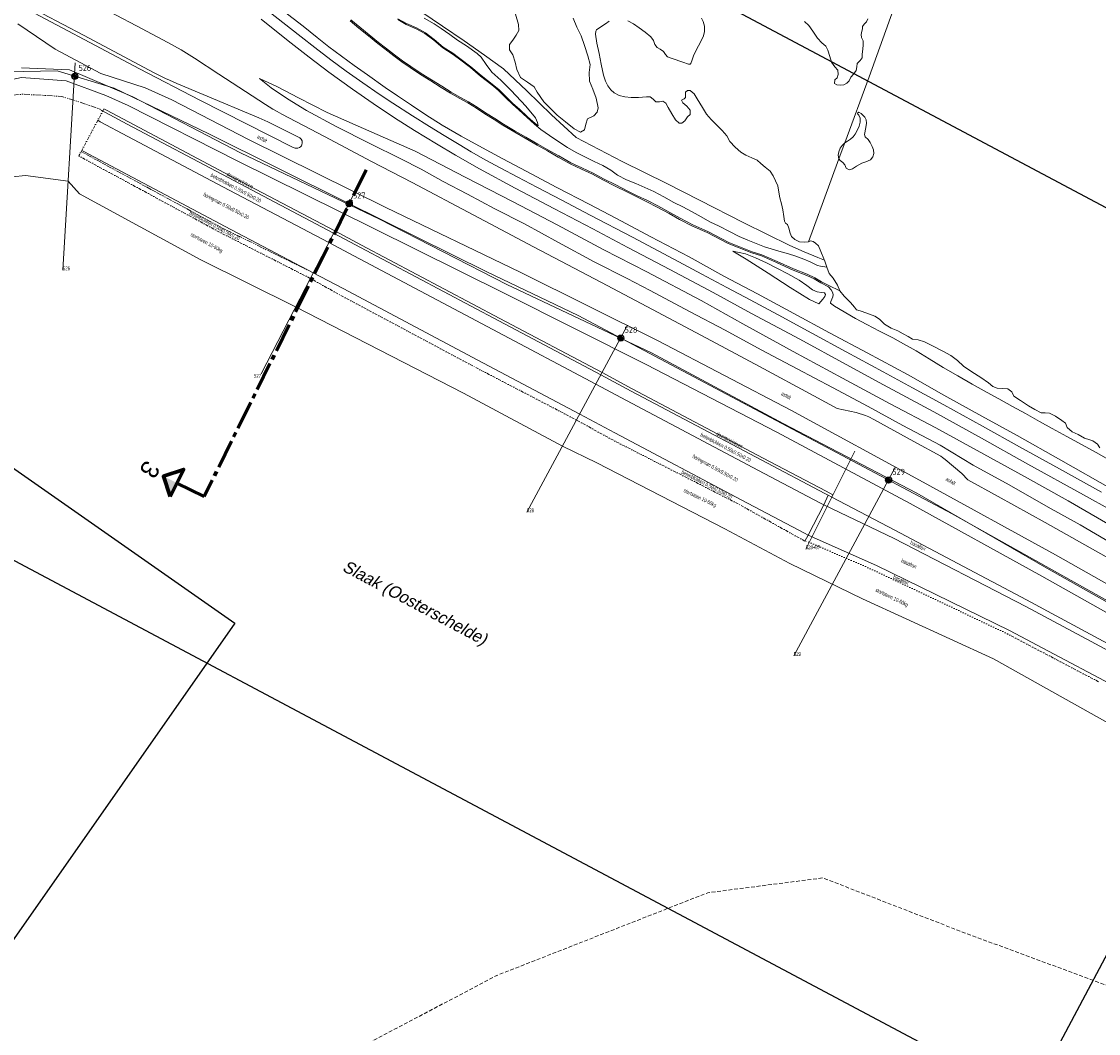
# Model space of a CAD drawing. Header units: metres. Extents: x 69428 to 72581, y 405279 to 408746.
# Tile 35 of 39: x 71265 to 71620, y 407155 to 407489. Entities that reach past the tile are written whole.
import ezdxf
from ezdxf.enums import TextEntityAlignment as Align

# ---------------------------------------------------------------- set-up
doc = ezdxf.new("R2010")
doc.units = ezdxf.units.M
for name, pattern in [('CENTER2', [28.575, 19.05, -3.175, 3.175, -3.175]), ('DASHDOT', [1, 0.5, -0.25, 0, -0.25]), ('DOT', [0.25, 0, -0.25]), ('HIDDEN', [0.375, 0.25, -0.125]), ('PHANTOM2', [1.25, 0.625, -0.125, 0.125, -0.125, 0.125, -0.125])]:
    doc.linetypes.add(name, pattern=pattern)
doc.layers.add('Bladindeling', color=1, linetype='CONTINUOUS', plot=False)
for name, color, linetype, lineweight in [('BS-BINNENKRUINLIJN-KPN', 253, 'CONTINUOUS', 0), ('BS-BINNENTEENLIJN-KPN', 253, 'CONTINUOUS', 0), ('BS-Dijkpaal', 2, 'CONTINUOUS', 25), ('BS-Dijkpaal @ 0.5', 2, 'CONTINUOUS', 25), ('BS-Dijkpaal @ 1', 2, 'CONTINUOUS', 25), ('BS-Dijkpaalnr', 6, 'CONTINUOUS', 25), ('BS-DWARSPROFIELLOKATIE_GEMETEN', 1, 'CONTINUOUS', 18), ('BS-KANT-KREUKELBERM', 35, 'PHANTOM2', 0), ('BS-KANT-VERHARDING', 253, 'CONTINUOUS', 0), ('BS-KRUINLIJN', 253, 'CONTINUOUS', 0), ('BS-OVERIG-KPN', 253, 'CONTINUOUS', 0), ('BS-Overige namen', 7, 'CONTINUOUS', 25), ('BS-OVERIGE-TEKSTEN', 253, 'CONTINUOUS', 0), ('BS-PERKOENRIJ', 203, 'DOT', 5), ('BS-PERKOENRIJ-MET-BETONBAND', 213, 'DASHDOT', 0), ('BS-RASTER', 253, 'RASTER', 0), ('BS-SCHEIDINGSLIJN-TALUDBEKL', 253, 'CONTINUOUS', 0), ('BS-STORTSTEENLIJN', 253, 'CONTINUOUS', 0), ('BS-TUSSENBERM', 253, 'CONTINUOUS', 0), ('BS-WATERLIJN-KPN', 253, 'CONTINUOUS', 0), ('BS-ZANDLIJN', 2, 'HIDDEN', 20), ('Plts-Dwarsprofiel', 5, 'CENTER2', 70), ('THEORETISCHE_NULLIJN', 1, 'CONTINUOUS', 0), ('TL-5.0mm Tekst', 4, 'CONTINUOUS', 50)]:
    doc.layers.add(name, color=color, linetype=linetype, lineweight=lineweight)
doc.styles.add('ISO', font='ISO')
doc.styles.add('StagCAD', font='StagCAD.ttf')
doc.linetypes.add('RASTER', pattern='A,3,-2,[200,RASTER,S=0.75,R=0,X=0,Y=0],-2,3', length=10)

# ---------------------------------------------------------------- blocks, each defined once
blk = doc.blocks.new('132')
at = {"layer": 'BS-Dijkpaal'}
h = blk.add_hatch(color=256, dxfattribs=at)
h.paths.add_polyline_path([(0, 0), (0, 1, 0.414214), (-1, 0)])
h.paths.add_polyline_path([(1, 0), (0, 0), (0, -1, 0.414214)])
for p, q in [((-1, 0), (1, 0)), ((0, -1), (0, 1))]:
    blk.add_line(p, q, dxfattribs=at)
blk.add_circle((0, 0), 1, dxfattribs=at)
blk = doc.blocks.new('*U81')
at = {"layer": 'BS-Dijkpaal @ 0.5', "xscale": 0.5, "yscale": 0.5, "zscale": 0.5}
blk.add_blockref('132', (71282.709, 407470.59), dxfattribs=at)
at = {"layer": 'BS-Dijkpaal @ 1'}
blk.add_blockref('132', (71282.709, 407470.59), dxfattribs=at)
blk = doc.blocks.new('*U82')
at = {"layer": 'BS-Dijkpaal @ 0.5', "xscale": 0.5, "yscale": 0.5, "zscale": 0.5}
blk.add_blockref('132', (71373.259, 407428.525), dxfattribs=at)
at = {"layer": 'BS-Dijkpaal @ 1'}
blk.add_blockref('132', (71373.259, 407428.525), dxfattribs=at)
blk = doc.blocks.new('*U83')
at = {"layer": 'BS-Dijkpaal @ 0.5', "xscale": 0.5, "yscale": 0.5, "zscale": 0.5}
blk.add_blockref('132', (71462.881, 407384.178), dxfattribs=at)
at = {"layer": 'BS-Dijkpaal @ 1'}
blk.add_blockref('132', (71462.881, 407384.178), dxfattribs=at)
blk = doc.blocks.new('*U84')
at = {"layer": 'BS-Dijkpaal @ 0.5', "xscale": 0.5, "yscale": 0.5, "zscale": 0.5}
blk.add_blockref('132', (71551.227, 407337.328), dxfattribs=at)
at = {"layer": 'BS-Dijkpaal @ 1'}
blk.add_blockref('132', (71551.227, 407337.328), dxfattribs=at)
blk = doc.blocks.new('riviernaam')
at = {"layer": 'TL-5.0mm Tekst', "style": 'StagCAD', "oblique": 10}
blk.add_attdef('NAAM', (0, 0), '', height=4, dxfattribs=at)

msp = doc.modelspace()

# ---------------------------------------------------------------- linework, layer by layer
at = {"layer": 'Bladindeling'}
for points in [[(71199.090731, 407652.608205), (71725.327496, 407372.803154), (71597.631231, 407132.641409), (71071.394466, 407412.44646)], [(70952.967794, 407557.945486), (71335.511798, 407290.08529), (71072.881476, 406915.010318), (70690.337471, 407182.870514)]]:
    msp.add_lwpolyline(points, close=True, dxfattribs=at)
at = {"layer": 'BS-BINNENKRUINLIJN-KPN'}
for points in [[(71348.117, 407494.73), (71358.087, 407487.073), (71362.629, 407483.341), (71366.497, 407480.323), (71370.751, 407477.157), (71374.927, 407474.144), (71379.258, 407471.087), (71385.112, 407466.898), (71389.15, 407464.063), (71393.84, 407461.005), (71398.561, 407457.834), (71403.964, 407454.459), (71410.147, 407450.821), (71417.239, 407446.945), (71423.974, 407443.337), (71431.644, 407439.225), (71441.726, 407433.822), (71452.387, 407428.324), (71461.461, 407423.664), (71472.777, 407417.602), (71485.453, 407411.023), (71496.884, 407404.671), (71507.967, 407398.738), (71519.949, 407392.33), (71531.773, 407385.949), (71544.156, 407379.284), (71557.673, 407372.075), (71569.439, 407365.391), (71581.954, 407358.419), (71593.716, 407352.092), (71608.059, 407343.95), (71625.075, 407334.196)], [(71397.976, 407489.715), (71401.237, 407487.85), (71403.559, 407486.339), (71406.403, 407484.349), (71408.967, 407482.485), (71411.927, 407480.559), (71415.487, 407478.043), (71416.804, 407476.863), (71418.452, 407474.443), (71420.357, 407471.962), (71423.261, 407469.241), (71426.644, 407465.822), (71431.554, 407460.7), (71434.765, 407456.881), (71435.394, 407455.344), (71435.578, 407454.163)], [(71343.673, 407469.825), (71347.456, 407466.715), (71352.944, 407463.097), (71359.186, 407459.322), (71368.92, 407453.963), (71380.059, 407448.359), (71390.305, 407443.311), (71396.952, 407439.922), (71404.206, 407435.816), (71412.265, 407431.682), (71421.343, 407426.857), (71431.114, 407421.887), (71442.345, 407415.778), (71454.118, 407409.296), (71464.959, 407403.843), (71472.528, 407399.918), (71485.564, 407392.974), (71497.281, 407386.8), (71509.143, 407380.351), (71521.05, 407374.073), (71532.733, 407367.893), (71544.517, 407361.591), (71555.895, 407355.388), (71568.22, 407348.849), (71579.106, 407342.307), (71590.976, 407335.741), (71603.91, 407328.367), (71614.479, 407322.544), (71627.766, 407314.775)], [(71528.185, 407395.46), (71529.509, 407397.039), (71530.16, 407397.889), (71530.459, 407398.584), (71530.096, 407399.144), (71529.092, 407399.257), (71527.698, 407399.468), (71526.089, 407400.12), (71524.263, 407401.502), (71521.686, 407403.254), (71517.988, 407405.367), (71514.579, 407407.109), (71510.913, 407408.968), (71507.283, 407410.669), (71504.002, 407411.991), (71499.862, 407412.92)]]:
    msp.add_lwpolyline(points, dxfattribs=at)
at = {"layer": 'BS-BINNENTEENLIJN-KPN'}
for points in [[(71389.352, 407489.528), (71392.158, 407487.941), (71395.444, 407486.523), (71398.385, 407484.914), (71401.341, 407482.728), (71404.269, 407480.193), (71407.4, 407478.175), (71409.798, 407476.47), (71413.409, 407473.648), (71416.758, 407470.855), (71420.477, 407467.968), (71422.612, 407466.152), (71425.184, 407463.679), (71427.298, 407461.563), (71429.434, 407459.704), (71432.129, 407457.197), (71434.585, 407454.956), (71435.578, 407454.163)], [(71373.527, 407488.836), (71376.481, 407486.452), (71379.601, 407483.907), (71382.682, 407481.348), (71384.973, 407479.577), (71387.978, 407477.285), (71390.611, 407475.326), (71393.358, 407473.41), (71396.771, 407471.129), (71400.201, 407469.043), (71403.552, 407466.917), (71406.721, 407465.011), (71409.544, 407463.339), (71412.446, 407461.778), (71415.207, 407460.037), (71418.005, 407458.196), (71421.096, 407456.263), (71423.999, 407454.419), (71427.86, 407452.145), (71431.344, 407450.097), (71435.262, 407447.843), (71438.632, 407445.972), (71442.199, 407443.935), (71446.174, 407441.689), (71449.866, 407439.967), (71453.579, 407438.276), (71456.975, 407436.415), (71461.053, 407434.367), (71464.817, 407432.389), (71468.111, 407430.76), (71471.481, 407429.197), (71474.911, 407427.433), (71478.861, 407425.316), (71482.209, 407423.359), (71486.512, 407421.166), (71491.404, 407419.013), (71498.345, 407415.397), (71506.127, 407412.293), (71509.255, 407411.304), (71514.271, 407409.077), (71519.713, 407406.629), (71524.205, 407404.889), (71526.667, 407403.758), (71528.877, 407402.432), (71531.385, 407401.153), (71532.31, 407400.099), (71532.769, 407399.289), (71532.94, 407398.571), (71532.829, 407397.814), (71532.558, 407397.014), (71532.187, 407396.289), (71532.116, 407395.717), (71533.36, 407394.67), (71540.263, 407390.655), (71544.102, 407388.649), (71548.279, 407386.475), (71552.649, 407384.281), (71556.193, 407382.322), (71560.369, 407379.962), (71564.632, 407377.388), (71569.275, 407374.535), (71574.039, 407371.718), (71578.852, 407368.983), (71583.771, 407366.214), (71587.654, 407364.147), (71592.169, 407361.658), (71596.41, 407359.317), (71601.038, 407356.723), (71605.223, 407354.31), (71610.085, 407351.703), (71619.895, 407346.31), (71627.982, 407341.665)], [(71623.632, 407322.935), (71610.541, 407330.445), (71596.032, 407338.518), (71582.614, 407345.874), (71566.796, 407354.579), (71551.803, 407362.527), (71536.076, 407370.975), (71519.744, 407379.769), (71503.126, 407388.912), (71489.383, 407396.579), (71471.497, 407406.047), (71457.259, 407413.316), (71441.886, 407421.584), (71427.381, 407429.106), (71411.519, 407437.32), (71394.989, 407445.835), (71380.763, 407452.168), (71365.968, 407458.585), (71356.514, 407463.422), (71349.604, 407467.099), (71343.673, 407469.825)], [(71499.862, 407412.92), (71504.289, 407410.2), (71511.517, 407405.585), (71518.77, 407400.862), (71525.113, 407396.964), (71528.185, 407395.46)]]:
    msp.add_lwpolyline(points, dxfattribs=at)
at = {"layer": 'BS-DWARSPROFIELLOKATIE_GEMETEN'}
for points in [[(71278.778386, 407406.555533), (71282.873956, 407474.997258)], [(71344.177691, 407372.349332), (71375.073256, 407432.325414)], [(71431.889962, 407326.748519), (71465.112483, 407388.451589)], [(71523.89662, 407314.542836), (71540.11606, 407346.913473)], [(71519.938388, 407279.34098), (71553.546711, 407341.760588)]]:
    msp.add_lwpolyline(points, dxfattribs=at)
at = {"layer": 'BS-KANT-KREUKELBERM', "ltscale": 3, "flags": 128}
for points in [[(69839.81305, 407955.365455), (69848.883211, 407943.529326), (69871.919327, 407928.321187), (69933.288852, 407886.878334), (69937.622106, 407883.590197), (69978.353242, 407854.372883), (70015.269144, 407830.308739), (70061.687527, 407797.453564), (70097.757306, 407773.256841), (70103.878511, 407769.232813), (70120.00499, 407758.058097), (70159.868979, 407730.505927), (70179.956974, 407717.243172), (70200.480869, 407702.226987), (70242.900206, 407672.958375), (70262.408602, 407660.489925), (70324.66777, 407617.817022), (70343.925094, 407603.663725), (70364.558164, 407589.510429), (70405.879891, 407560.784201), (70426.72798, 407546.888235), (70446.110241, 407532.992269), (70487.147494, 407505.279461), (70509.790363, 407490.328815), (70528.424094, 407476.709762), (70569.3584, 407448.266174), (70591.679128, 407433.509358), (70609.750942, 407420.126032), (70630.750685, 407406.081344), (70673.933981, 407376.480141), (70682.039103, 407370.774789), (70715.567026, 407346.769986), (70756.626534, 407319.528253), (70795.656666, 407292.516021), (70838.961462, 407263.310452), (70872.555579, 407240.068272), (70905.627491, 407217.337016), (70922.861066, 407207.395148), (70937.510111, 407200.712351), (70953.670848, 407194.249748), (70974.473037, 407189.893465), (70979.044194, 407189.318362), (71002.388989, 407189.473561), (71025.206447, 407192.948138), (71047.35823, 407197.558768), (71068.005458, 407207.765446), (71089.05829, 407220.823057), (71107.713458, 407236.066954), (71113.577816, 407243.591701), (71127.044929, 407260.201396), (71138.964151, 407279.432539), (71150.035966, 407300.568547), (71164.801265, 407330.209454), (71172.386206, 407343.578605), (71193.38308, 407384.688926), (71211.604615, 407418.658175), (71216.024832, 407426.994377), (71230.751897, 407448.141291), (71241.171573, 407457.717849), (71251.063367, 407463.139584), (71265.109021, 407464.633104), (71265.552429, 407464.646601), (71278.467273, 407463.916106), (71282.141213, 407462.752275), (71290.873534, 407459.83463), (71291.912346, 407459.076036)], [(71361.383804, 407405.750736), (71331.583972, 407420.39311), (71285.469362, 407445.355866), (71284.829454, 407445.72124)]]:
    msp.add_lwpolyline(points, dxfattribs=at)
at = {"layer": 'BS-KANT-VERHARDING'}
msp.add_lwpolyline([(71860.899229, 407154.987204), (71820.745731, 407183.91755), (71778.84518, 407211.766567), (71736.898131, 407237.677069), (71693.481902, 407263.099072), (71650.119587, 407287.931699), (71606.260399, 407312.691892), (71562.632068, 407336.697644), (71518.960806, 407360.389146), (71475.182216, 407383.276694), (71429.647887, 407405.969777), (71385.391242, 407427.320583), (71340.051919, 407449.659042), (71314.744492, 407462.743312), (71305.904768, 407466.773282), (71291.299271, 407471.534036), (71276.229929, 407479.532803), (71263.92568, 407487.842626)], dxfattribs=at)
at = {"layer": 'BS-KRUINLIJN'}
msp.add_lwpolyline([(71858.171834, 407151.44715), (71817.773172, 407180.719721), (71776.752539, 407208.341092), (71735.306013, 407233.950998), (71691.149995, 407258.883335), (71647.54525, 407283.474634), (71603.469327, 407308.277667), (71560.570728, 407333.029605), (71516.394534, 407356.034894), (71472.982356, 407379.29647), (71425.236928, 407401.819494), (71383.202885, 407423.40605), (71337.352459, 407445.303826), (71301.82658, 407463.779997), (71293.556144, 407467.316247), (71280.978865, 407472.681074), (71265.068713, 407473.403381)], dxfattribs=at)
at = {"layer": 'BS-OVERIG-KPN'}
for points in [[(71263.039, 407508.285), (71267.927, 407505.67), (71280.152, 407499.23), (71289.595, 407494.226), (71303.081, 407487.163), (71313.408, 407481.728), (71317.809, 407479.291), (71319.582, 407478.193), (71322.204, 407476.514), (71330.256, 407471.302)], [(71323.945, 407462.68), (71304.077, 407473.068), (71262.147, 407495.202), (71247.403, 407503.024), (71247.302, 407503.231), (71247.247, 407503.467), (71247.335, 407503.701), (71247.494, 407503.879), (71247.675, 407503.943), (71247.897, 407503.895), (71258.688, 407498.348), (71285.576, 407484.129), (71308.948, 407471.746), (71312.594, 407469.842), (71313.938, 407469.236), (71316.33, 407468.238), (71325.084, 407464.516)], [(71344.199, 407489.41), (71353.102, 407482.293), (71359.988, 407476.893), (71366.577, 407471.941), (71374.364, 407466.283), (71381.17, 407461.588), (71388.226, 407456.887), (71394.832, 407452.652), (71402.091, 407448.253), (71408.358, 407444.576), (71416.287, 407439.987), (71427.97, 407433.7), (71441.022, 407426.85), (71453.622, 407420.249), (71465.193, 407414.097), (71479.062, 407406.786), (71493.395, 407399.193), (71506.022, 407392.345), (71521.901, 407383.81), (71537.228, 407375.519), (71549.603, 407368.793), (71566.126, 407359.839), (71581.838, 407351.184), (71597.192, 407342.615), (71615.554, 407332.461), (71633.795, 407322.307)], [(71346.286, 407492.26), (71357.427, 407483.542), (71361.941, 407480.021), (71367.231, 407475.957), (71372.282, 407472.279), (71377.765, 407468.453), (71383.124, 407464.71), (71387.608, 407461.732), (71394.161, 407457.529), (71399.768, 407453.979), (71404.562, 407451.04), (71409.518, 407448.007), (71413.495, 407445.665), (71418.373, 407442.909), (71423.01, 407440.406), (71428.898, 407437.275), (71435.218, 407433.965), (71443.407, 407429.744), (71452.777, 407424.759), (71466.764, 407417.465), (71480.424, 407410.216), (71489.629, 407405.312), (71497.899, 407400.861), (71505.584, 407396.764), (71514.804, 407391.839), (71525.882, 407385.833), (71537.269, 407379.614), (71549.479, 407373.041), (71559.108, 407367.771), (71569.495, 407362.142), (71582.216, 407355.132), (71594.484, 407348.305), (71607.681, 407341.059), (71621.455, 407333.35)], [(71373.807, 407489.137), (71376.739, 407486.77), (71379.862, 407484.223), (71382.939, 407481.668), (71385.222, 407479.902), (71388.224, 407477.612), (71390.851, 407475.659), (71393.589, 407473.748), (71396.991, 407471.474), (71400.417, 407469.391), (71403.767, 407467.265), (71406.931, 407465.362), (71409.746, 407463.696), (71412.653, 407462.131), (71415.428, 407460.381), (71418.226, 407458.54), (71421.314, 407456.61), (71424.212, 407454.768), (71428.068, 407452.498), (71431.55, 407450.451), (71435.464, 407448.199), (71438.832, 407446.329), (71442.402, 407444.291), (71446.361, 407442.053), (71450.038, 407440.339), (71453.762, 407438.642), (71457.165, 407436.777), (71461.24, 407434.731), (71465.003, 407432.754), (71468.288, 407431.13), (71471.661, 407429.565), (71475.101, 407427.795), (71479.061, 407425.674), (71482.406, 407423.719), (71486.688, 407421.536), (71491.581, 407419.382), (71498.516, 407415.769), (71506.265, 407412.679), (71509.4, 407411.687), (71514.438, 407409.451), (71519.871, 407407.007), (71524.364, 407405.267), (71526.858, 407404.121), (71529.076, 407402.791), (71531.568, 407401.519), (71535.158, 407399.776)], [(71389.243, 407489.26), (71392.03, 407487.684), (71395.318, 407486.265), (71398.23, 407484.672), (71401.161, 407482.504), (71404.096, 407479.963), (71407.239, 407477.938), (71409.627, 407476.24), (71413.229, 407473.425), (71416.578, 407470.632), (71420.296, 407467.745), (71422.42, 407465.939), (71424.983, 407463.474), (71427.102, 407461.353), (71429.242, 407459.491), (71431.934, 407456.985), (71434.398, 407454.737), (71436.524, 407453.042), (71439.34, 407451.005), (71442.443, 407448.923), (71445.295, 407447.109), (71448.188, 407445.468), (71451.228, 407443.905), (71454.132, 407442.5), (71456.988, 407441.144), (71459.57, 407439.541), (71461.807, 407437.974), (71464.752, 407436.393), (71467.819, 407435.14), (71470.774, 407433.922), (71473.733, 407432.604), (71477.065, 407430.795), (71480.408, 407428.917), (71483.311, 407427.497), (71486.431, 407425.898), (71489.432, 407424.151), (71492.287, 407422.592), (71495.375, 407421.097), (71498.7, 407419.308), (71501.941, 407417.73), (71504.797, 407416.48), (71510.281, 407414.329), (71515.767, 407412.691), (71518.257, 407411.968), (71520.663, 407411.269), (71523.224, 407410.232), (71525.32, 407409.317), (71527.761, 407408.103), (71528.777, 407407.865), (71530.857, 407407.614)], [(71447.205, 407489.714), (71448.396, 407486.773), (71449.774, 407483.902), (71450.913, 407480.674), (71451.952, 407477.298), (71452.742, 407474.449), (71452.381, 407471.854), (71452.51, 407468.952), (71453.654, 407466.287), (71454.715, 407463.342), (71455.356, 407460.183), (71455.04, 407458.68), (71453.92, 407457.515), (71451.907, 407456.512), (71451.367, 407454.808), (71450.932, 407452.909), (71449.605, 407452.123), (71447.439, 407453.189), (71444.61, 407455.569), (71441.906, 407457.791), (71437.49, 407462.153), (71435.319, 407465.298), (71434.322, 407467.033), (71432.089, 407468.576), (71429.772, 407470.194), (71428.598, 407472.809), (71427.986, 407475.238), (71427.225, 407477.692), (71426.11, 407479.298), (71426.104, 407481.009), (71427.215, 407482.505), (71428.376, 407484.092), (71429.215, 407485.69), (71429.093, 407487.695), (71428.155, 407491.014)], [(71330.256, 407471.302), (71345.601, 407461.265), (71348.105, 407459.702), (71349.446, 407458.916), (71351.037, 407458.024), (71365.048, 407450.663), (71380.632, 407442.478), (71393.978, 407435.543), (71414.39, 407424.703), (71434.091, 407414.296), (71456.556, 407402.487), (71473.36, 407393.601), (71491.126, 407384.122), (71508.597, 407374.826), (71526.569, 407365.166), (71534.255, 407360.992), (71540.53, 407359.602), (71543.612, 407358.693), (71544.716, 407358.251), (71546.344, 407357.368), (71559.612, 407350.088), (71568.46, 407345.194), (71569.041, 407344.813), (71569.851, 407344.184), (71575.409, 407339.476), (71577.403, 407337.479), (71587.348, 407331.905), (71602.862, 407323.349), (71622.983, 407312.054)], [(71325.084, 407464.516), (71343.441, 407456.871), (71346.447, 407455.505), (71348.163, 407454.631), (71356.992, 407450.22), (71357.37, 407449.796), (71357.679, 407449.259), (71357.748, 407448.583), (71357.641, 407447.945), (71357.501, 407447.604), (71357.212, 407447.296), (71356.831, 407447.05), (71356.338, 407446.862), (71355.811, 407446.825), (71355.378, 407446.863), (71354.798, 407447.095), (71323.945, 407462.68)]]:
    msp.add_lwpolyline(points, dxfattribs=at)
at = {"layer": 'BS-PERKOENRIJ', "ltscale": 3, "flags": 128}
msp.add_lwpolyline([(71590.479695, 407286.600321), (71546.130213, 407307.688017), (71525.032828, 407316.810472), (71523.577175, 407317.210222)], dxfattribs=at)
at = {"layer": 'BS-PERKOENRIJ-MET-BETONBAND', "ltscale": 2, "flags": 128}
for points in [[(71523.577175, 407317.210222), (71502.018588, 407329.253175), (71459.454707, 407350.949521), (71448.263149, 407357.157888), (71414.479621, 407374.769985), (71370.041086, 407398.492228), (71360.418781, 407403.877382), (71330.794604, 407418.959187), (71284.679994, 407443.921943), (71284.040086, 407444.287317), (71284.829454, 407445.72124), (71287.684891, 407451.166237), (71290.269366, 407455.970124), (71291.922275, 407459.070981), (71292.310662, 407459.799595)], [(71620.482361, 407270.815087), (71590.470393, 407286.582615)]]:
    msp.add_lwpolyline(points, dxfattribs=at)
at = {"layer": 'BS-RASTER', "flags": 128}
for points in [[(70392.259, 408448.266), (70389.437, 408448.068), (70386.026, 408447.829), (70380.109, 408447.321), (70376.568, 408446.952), (70373.547, 408446.671), (70373.575, 408446.328), (70373.761, 408444.052), (70374.002, 408438.2), (70374.269, 408430.341), (70374.391, 408426.197), (70374.513, 408422.043), (70374.74, 408414.027), (70375.086, 408401.418), (70375.533, 408393.179), (70376.122, 408384.895), (70376.731, 408376.596), (70377.608, 408368.192), (70379.16, 408356.045), (70380.947, 408343.707), (70381.616, 408339.675), (70383.736, 408327.766), (70386.287, 408315.431), (70388.065, 408307.076), (70389.743, 408299.259), (70390.625, 408295.129), (70391.59, 408291.203), (70393.466, 408283.058), (70395.483, 408275.115), (70397.63, 408267.32), (70400.91, 408255.349), (70404.561, 408243.085), (70405.695, 408239.536), (70408.215, 408231.654), (70410.798, 408223.978), (70413.43, 408216.159), (70416.281, 408208.465), (70419.186, 408200.564), (70422.177, 408192.698), (70425.147, 408185.087), (70428.249, 408177.756), (70429.703, 408173.92), (70431.492, 408170.076), (70434.817, 408162.556), (70438.12, 408155.188), (70440.093, 408151.39), (70443.821, 408144.017), (70447.498, 408136.624), (70451.312, 408129.396), (70455.38, 408121.85), (70459.522, 408114.775), (70463.691, 408107.627), (70467.928, 408100.752), (70472.31, 408093.567), (70476.802, 408086.599), (70481.105, 408079.655), (70485.787, 408072.639), (70490.546, 408065.907), (70495.399, 408059.191), (70500.447, 408052.384), (70505.134, 408045.804), (70510.179, 408039.11), (70515.223, 408032.53), (70520.329, 408026.008), (70525.458, 408019.577), (70530.69, 408013.161), (70535.895, 408006.72), (70541.216, 408000.304), (70546.588, 407994.026), (70552.102, 407987.86), (70557.682, 407981.68), (70563.386, 407975.694), (70569.27, 407969.965), (70575.192, 407964.127), (70581.256, 407958.625), (70587.754, 407952.953), (70594.164, 407947.584), (70597.529, 407944.868), (70600.573, 407942.337), (70606.693, 407937.132), (70613.068, 407931.831), (70619.54, 407926.383), (70626.091, 407921.361), (70632.817, 407916.078), (70639.419, 407911.047), (70646.196, 407906.307), (70653.1, 407901.511), (70660.141, 407896.746), (70666.968, 407892.331), (70673.784, 407887.811), (70680.677, 407883.401), (70687.745, 407879.378), (70694.934, 407875.304), (70702.193, 407871.227), (70709.487, 407867.282), (70716.768, 407863.399), (70724.18, 407859.565), (70731.651, 407855.536), (70738.955, 407851.716), (70742.169, 407850.105), (70745.671, 407848.058), (70748.813, 407846.03), (70751.563, 407843.293), (70754.185, 407840.007), (70758.337, 407833.143), (70762.664, 407826.144), (70767.189, 407819.123), (70769.347, 407815.818), (70771.323, 407812.732), (70773.489, 407809.571), (70775.744, 407805.872), (70780.301, 407798.889), (70782.668, 407795.361), (70785.045, 407792.071), (70788.034, 407789.139), (70791.074, 407786.571), (70794.484, 407784.051), (70798.121, 407781.906), (70805.066, 407777.982), (70812.327, 407773.896), (70819.449, 407769.875), (70826.709, 407765.825), (70833.787, 407761.74), (70841.203, 407757.613), (70848.342, 407753.58), (70855.42, 407749.431), (70862.645, 407745.365), (70869.786, 407741.366), (70877.023, 407737.281), (70884.303, 407733.202), (70891.774, 407729.082), (70898.865, 407725.067), (70906.049, 407721.064), (70913.154, 407717.194), (70920.642, 407713.091), (70927.764, 407709.136), (70935.088, 407705.091), (70942.379, 407701.187), (70949.759, 407697.174), (70957.169, 407693.125), (70964.596, 407689.049), (70971.55, 407685.372), (70979.269, 407681.498), (70986.744, 407677.688), (70993.817, 407674.241), (71001.439, 407670.523), (71009.123, 407666.634), (71015.386, 407663.584), (71023.132, 407659.722), (71030.198, 407656.176), (71037.73, 407652.368), (71048.828, 407646.882), (71060.022, 407641.33), (71067.45, 407637.63), (71074.837, 407634.299), (71082.36, 407631.014), (71090.005, 407627.882), (71097.38, 407624.874), (71105.179, 407621.784), (71112.751, 407619.126), (71120.333, 407616.919), (71128.365, 407614.518), (71136.311, 407612.139), (71144.371, 407609.678), (71152.219, 407607.555), (71159.788, 407605.224), (71167.61, 407602.811), (71175.391, 407600.439), (71183.385, 407598.163), (71191.051, 407595.35), (71198.948, 407592.544), (71206.195, 407589.932), (71214.059, 407587.427), (71221.071, 407585.321), (71225.408, 407583.964), (71233.163, 407581.168), (71240.992, 407578.545), (71244.882, 407577.195), (71248.843, 407575.469), (71255.906, 407571.947), (71263.386, 407567.993), (71269.571, 407564.559), (71275.697, 407561.162), (71281.476, 407557.925), (71288.341, 407554.074), (71291.976, 407552.204), (71295.847, 407550.446), (71299.957, 407549.393), (71308.728, 407547.166), (71317.42, 407544.98), (71322.249, 407543.791), (71329.218, 407539.098), (71336.065, 407534.436), (71346.17, 407527.336), (71352.767, 407522.862), (71357.947, 407519.273), (71363.009, 407515.673), (71370.406, 407510.417), (71376.564, 407506.114), (71386.922, 407498.998), (71397.241, 407491.747), (71404.011, 407487.078), (71411.154, 407482.265), (71417.934, 407477.481), (71424.119, 407473.073), (71431.847, 407465.752), (71440.052, 407457.86), (71448.163, 407450.414), (71463.287, 407442.429), (71478.02, 407435.21), (71488.827, 407429.73), (71503.523, 407422.264), (71511.071, 407418.446), (71518.643, 407414.732), (71523.338, 407412.612), (71527.902, 407410.756), (71530.064, 407409.923)], [(71575.209, 407587.727), (71571.407, 407568.507), (71569.624, 407560.33), (71569.206, 407557.914), (71562.873, 407525.645), (71561.097, 407516.969), (71560.739, 407515.054), (71560.177, 407513.508), (71552.845, 407492.73), (71544.82, 407470.373), (71536.763, 407448.585), (71535.641, 407445.365), (71534.86, 407443.354), (71529.791, 407429.426), (71524.806, 407415.991)]]:
    msp.add_lwpolyline(points, dxfattribs=at)
at = {"layer": 'BS-SCHEIDINGSLIJN-TALUDBEKL'}
for points in [[(71852.085296, 407141.56017), (71811.175607, 407171.175184), (71769.630758, 407198.498051), (71728.750097, 407223.688004), (71685.786629, 407248.923109), (71641.642308, 407273.690311), (71596.728901, 407297.815399), (71553.303373, 407320.798745), (71532.500354, 407331.714104), (71531.271168, 407332.359059), (71530.205753, 407332.923236), (71509.406462, 407343.878072), (71466.27001, 407366.719196), (71456.296417, 407372.077807), (71422.587036, 407389.924385), (71376.945517, 407414.103289), (71368.112289, 407418.812421), (71333.328651, 407437.128665), (71300.005539, 407454.813291), (71292.779292, 407458.634694), (71291.912346, 407459.076036)], [(71532.500354, 407331.714104), (71532.87582, 407332.463456), (71530.585669, 407333.656782), (71509.804778, 407344.601631), (71466.668326, 407367.442755), (71456.690324, 407372.809397), (71422.985352, 407390.647944), (71377.343833, 407414.826848), (71368.485278, 407419.536488), (71333.726967, 407437.852224), (71300.403855, 407455.53685), (71293.177608, 407459.358253), (71292.310662, 407459.799595)], [(71290.304457, 407456.036461), (71291.089193, 407455.564551), (71300.175173, 407450.736405), (71331.569365, 407434.087545), (71366.513513, 407415.708795), (71376.622552, 407410.320134), (71420.656026, 407386.989859), (71454.628418, 407368.979887), (71464.794431, 407363.560131), (71508.360647, 407340.506827), (71528.600997, 407329.824755), (71529.855068, 407329.166374), (71553.083619, 407318.047711), (71596.575962, 407295.66757), (71641.072995, 407271.774548), (71684.546789, 407247.658675)], [(71524.642349, 407319.222703), (71523.438597, 407319.857135), (71502.853845, 407330.763422), (71460.9348, 407352.929329), (71449.325168, 407359.13034), (71415.707551, 407376.934904), (71371.224087, 407400.49765), (71361.383804, 407405.750736), (71332.328974, 407421.008856), (71285.690877, 407445.758259), (71285.041752, 407446.126069)], [(71523.577175, 407317.210222), (71524.642349, 407319.222703), (71529.855068, 407329.166374), (71531.271168, 407332.359059)], [(72086.699547, 406892.860601), (72055.452914, 406932.830784), (72026.153397, 406966.200025), (71990.36796, 407004.126581), (71959.516518, 407035.191233), (71919.296144, 407072.086967), (71879.121603, 407105.730095), (71842.602299, 407134.177089), (71803.62728, 407162.202155), (71763.437479, 407188.830544), (71722.785662, 407214.042674), (71681.322955, 407238.359214), (71637.202901, 407263.269814), (71591.099548, 407287.693361), (71547.263499, 407309.206601), (71524.642349, 407319.222703)]]:
    msp.add_lwpolyline(points, dxfattribs=at)
at = {"layer": 'BS-STORTSTEENLIJN', "flags": 128}
msp.add_lwpolyline([(71872.429242, 407096.875939), (71835.917103, 407125.040005), (71797.202856, 407152.353218), (71756.833457, 407179.279074), (71716.096028, 407204.498836), (71675.19318, 407227.356247), (71631.882073, 407252.622607), (71585.841032, 407278.336301), (71542.674015, 407298.214627), (71518.64404, 407309.838774), (71497.2421, 407321.287082), (71454.95249, 407343.081921), (71443.623049, 407348.539987), (71410.932801, 407366.054317), (71355.570701, 407394.466036), (71324.26918, 407409.967465), (71284.301216, 407431.818527), (71280.536564, 407435.93673), (71266.462274, 407437.850001), (71257.794668, 407436.986555)], dxfattribs=at)
at = {"layer": 'BS-TUSSENBERM'}
msp.add_lwpolyline([(71856.086584, 407148.802144), (71815.491652, 407177.582584), (71774.457378, 407204.844636), (71732.745962, 407229.940042), (71690.056301, 407256.867641), (71645.989293, 407280.817886), (71601.811087, 407305.679819), (71558.39873, 407329.635793), (71514.405489, 407353.096598), (71471.290552, 407375.467913), (71424.335579, 407399.049279), (71381.158847, 407420.43039), (71336.295591, 407442.712073), (71300.301354, 407460.890928), (71292.896968, 407464.254884), (71279.877928, 407469.052903), (71265.16259, 407470.160522), (71249.644946, 407466.861487)], dxfattribs=at)
at = {"layer": 'BS-WATERLIJN-KPN'}
for points in [[(71489.519, 407489.701), (71490.051, 407488.622), (71490.495, 407487.109), (71490.509, 407485.383), (71490.142, 407483.947), (71489.424, 407482.273), (71488.559, 407480.592), (71487.648, 407478.96), (71486.89, 407477.344), (71486.41, 407476.014), (71486.025, 407474.803), (71485.708, 407474.527), (71485.246, 407474.575), (71483.383, 407475.275), (71479.837, 407476.466), (71478.248, 407477.002), (71477.602, 407477.778), (71476.982, 407478.783), (71475.905, 407479.494), (71474.864, 407480.018), (71474.144, 407481.083), (71473.686, 407482.353), (71472.817, 407483.58), (71470.949, 407485.103), (71468.963, 407486.574), (71467.042, 407487.866), (71465.208, 407488.894)], [(71544.438, 407489.545), (71543.987, 407488.548), (71543.156, 407487.739), (71542.659, 407487.043), (71542.643, 407486.239), (71542.38, 407485.403), (71542.201, 407484.34), (71542.259, 407483.363), (71542.813, 407482.293), (71542.834, 407480.962), (71542.698, 407479.525), (71542.489, 407477.826), (71542.535, 407476.639), (71541.857, 407475.773), (71540.811, 407474.802), (71540.74, 407473.642), (71540.561, 407472.473), (71539.647, 407471.252), (71538.814, 407470.237), (71538.185, 407469.012), (71537.456, 407468.338), (71536.457, 407467.764), (71535.291, 407467.682), (71534.137, 407467.795), (71533.366, 407468.223), (71533.473, 407469.347), (71534.222, 407470.027), (71534.634, 407471.204), (71534.452, 407472.557), (71533.455, 407473.682), (71532.444, 407475.207), (71531.854, 407477.05), (71531.174, 407479.187), (71530.495, 407480.461), (71529.165, 407481.649), (71527.801, 407483.135), (71526.25, 407485.486), (71524.896, 407487.329), (71523.472, 407488.686)], [(71458.988, 407488.728), (71457.785, 407487.893), (71455.956, 407486.701), (71454.897, 407485.927), (71454.584, 407485.399), (71454.49, 407484.478), (71455.012, 407481.508), (71455.73, 407478.101), (71456.372, 407474.535), (71457.109, 407470.947), (71457.802, 407468.928), (71458.609, 407467.421), (71459.619, 407466.115), (71460.733, 407465.064), (71462.279, 407464.245), (71464.219, 407463.789), (71466.327, 407463.513), (71468.683, 407463.618), (71471.35, 407463.732), (71472.52, 407463.805), (71473.571, 407463.022), (71474.393, 407462.152), (71475.626, 407462.121), (71476.687, 407462.347), (71477.74, 407461.653), (71478.465, 407460.224), (71479.748, 407458.174), (71480.912, 407456.227), (71482.089, 407455.086), (71483.025, 407455.072), (71484.029, 407455.911), (71484.837, 407457.177), (71485.722, 407457.927), (71485.749, 407459.396), (71484.697, 407460.722), (71483.294, 407461.836), (71482.948, 407462.693), (71483.764, 407463.153), (71484.272, 407463.614), (71484.262, 407464.501), (71484.237, 407465.354), (71484.906, 407465.878), (71485.789, 407465.881), (71487.025, 407464.729), (71488.118, 407463.091), (71489.853, 407460.234), (71491.104, 407458.044), (71492.674, 407456.342), (71494.445, 407454.589), (71496.313, 407452.686), (71497.841, 407450.867), (71498.849, 407449.051), (71500.641, 407447.197), (71502.433, 407445.566), (71504.134, 407444.53), (71506.124, 407443.679), (71507.853, 407442.933), (71509.069, 407441.825), (71510.523, 407440.574), (71512.111, 407439.264), (71513.148, 407437.731), (71513.929, 407436.116), (71514.703, 407434.426), (71514.963, 407432.354), (71515.329, 407430.481), (71515.936, 407428.498), (71516.344, 407426.504), (71516.624, 407424.282), (71516.917, 407422.769), (71517.246, 407422.111), (71517.845, 407421.693), (71518.356, 407420.496), (71518.765, 407418.821), (71519.232, 407417.67), (71520.266, 407416.742), (71521.821, 407415.942), (71523.493, 407415.817), (71524.806, 407415.991)], [(71536.763, 407448.585), (71537.69, 407449.129), (71538.695, 407449.785), (71539.528, 407450.542), (71540.188, 407451.503), (71540.842, 407452.715), (71541.506, 407454.154), (71541.892, 407455.48), (71541.876, 407456.782), (71541.405, 407457.762), (71541.081, 407458.077), (71540.981, 407458.422), (71541.375, 407458.7), (71542.207, 407458.324), (71543.354, 407457.047), (71543.854, 407456.244), (71543.971, 407455.108), (71543.748, 407453.646), (71543.32, 407451.352), (71543.46, 407450.641), (71544.479, 407449.734), (71545.172, 407448.717), (71545.823, 407447.412), (71546.202, 407446.259), (71546.362, 407445.083), (71545.999, 407443.947), (71545.315, 407443.029), (71543.697, 407442.366), (71542.369, 407441.868), (71540.626, 407440.914), (71539.331, 407440.069), (71538.196, 407439.717), (71537.24, 407440.212), (71536.841, 407441.329), (71536.124, 407442.154), (71535.243, 407442.828), (71534.86, 407443.354)], [(71534.86, 407443.354), (71534.628, 407444.513), (71534.773, 407445.62), (71535.248, 407446.857), (71535.917, 407447.766), (71536.763, 407448.585)], [(71524.806, 407415.991), (71525.489, 407416.227), (71526.337, 407416.073), (71527.12, 407415.555), (71528.066, 407414.603), (71528.928, 407412.759), (71529.909, 407410.375), (71530.064, 407409.923)], [(71530.064, 407409.923), (71530.857, 407407.614)], [(71530.857, 407407.614), (71531.633, 407405.527), (71532.964, 407403.923), (71534.36, 407401.625), (71535.158, 407399.776)], [(71535.158, 407399.776), (71536.592, 407398.068), (71538.646, 407395.984), (71539.956, 407394.379), (71540.651, 407393.473), (71541.88, 407393.201), (71544.061, 407392.413), (71546.674, 407391.406), (71548.244, 407390.463), (71549.842, 407388.837), (71552.122, 407387.488), (71554.33, 407386.63), (71555.991, 407385.572), (71557.657, 407384.758), (71559.17, 407383.785), (71561.007, 407383.62), (71563.133, 407382.997), (71565.915, 407381.536), (71569.121, 407379.886), (71571.811, 407378.394), (71574.025, 407376.779), (71575.932, 407374.975), (71578.648, 407373.105), (71581.655, 407371.217), (71584.246, 407369.456), (71585.605, 407368.257), (71587.034, 407367.672), (71588.723, 407367.535), (71590.612, 407367.48), (71591.86, 407366.431), (71592.568, 407365.049), (71594.748, 407363.559), (71597.456, 407361.856), (71599.504, 407360.616), (71601.581, 407359.573), (71602.871, 407359.536), (71604.298, 407359.408), (71606.303, 407358.415), (71608.362, 407356.99), (71609.648, 407356.081), (71610.141, 407354.725), (71611.854, 407353.296), (71613.806, 407352.371), (71615.846, 407351.177), (71617.665, 407350.585), (71618.609, 407350.296), (71620.145, 407349.14), (71620.976, 407348.025)]]:
    msp.add_lwpolyline(points, dxfattribs=at)
at = {"layer": 'BS-ZANDLIJN', "ltscale": 5, "flags": 128}
msp.add_lwpolyline([(70582.100819, 407400.567413), (70596.337839, 407352.250134), (70620.018738, 407332.028303), (70675.182814, 407295.620599), (70728.946775, 407262.152442), (70766.845938, 407235.730224), (70819.728529, 407195.216155), (70889.320686, 407145.169069), (70934.272199, 407124.206823), (70989.215939, 407120.178466), (71042.0985, 407113.132541), (71084.404578, 407098.159947), (71133.761654, 407071.73773), (71195.457984, 407066.453289), (71287.121109, 407101.682917), (71354.987096, 407138.674016), (71421.971682, 407173.903644), (71491.600412, 407201.206604), (71529.55526, 407206.084466), (71576.212538, 407187.995495), (71642.816586, 407163.425063), (71713.634531, 407109.244176), (71698.263922, 406982.480993), (71689.388909, 406964.743597), (71692.347235, 406944.049968), (71695.305579, 406930.254219), (71663.749979, 406889.852366), (71608.527648, 406868.173332), (71565.138692, 406837.625592), (71533.583093, 406808.063265), (71493.152462, 406788.35505), (71449.763488, 406781.457171), (71395.527284, 406789.340455), (71330.44385, 406793.282101), (71281.138206, 406792.296688), (71264.374289, 406772.588473), (71305.791028, 406757.807309), (71330.44385, 406737.11368), (71368.902245, 406705.580535), (71452.673909, 406640.24421), (71514.321007, 406594.538588), (71589.888429, 406552.80737), (71695.285104, 406497.165747), (71838.113885, 406446.156474), (71965.225388, 406415.4481), (72053.22565, 406397.302232), (72143.709169, 406374.038807), (72216.434459, 406326.690896), (72235.166724, 406279.342986), (72242.880026, 406219.882825), (72195.498392, 406133.995924), (72159.135738, 406127.389245), (72129.384476, 406145.007067), (72054.455383, 406170.332691), (71961.895918, 406194.5572), (71860.521259, 406237.500655), (71798.814949, 406268.331852), (71738.210532, 406294.758584), (71694.134612, 406315.679754)], dxfattribs=at)
at = {"layer": 'Plts-Dwarsprofiel', "ltscale": 0.5}
msp.add_line((71378.863105, 407439.746775), (71325.366174, 407331.927574), dxfattribs=at)
at = {"layer": 'Plts-Dwarsprofiel', "linetype": 'Continuous', "ltscale": 0.5}
msp.add_line((71325.366174, 407331.927574), (71316.40823, 407336.37226), dxfattribs=at)
at = {"layer": 'Plts-Dwarsprofiel', "linetype": 'Continuous', "ltscale": 0.5, "flags": 128}
msp.add_lwpolyline([(71314.185887, 407331.893288), (71318.630573, 407340.851232), (71311.929258, 407338.594603), (71314.185887, 407331.893288)], dxfattribs=at)
at = {"layer": 'Plts-Dwarsprofiel', "linetype": 'Continuous', "ltscale": 0.5}
msp.add_solid([(71316.40823, 407336.37226), (71311.929258, 407338.594603), (71314.185887, 407331.893288)], dxfattribs=at)
at = {"layer": 'THEORETISCHE_NULLIJN'}
msp.add_lwpolyline([(71260.416, 407472.032), (71276.912, 407472.352), (71295.648, 407466.656), (71326.984, 407451.584), (71372.64, 407428.832), (71418.624, 407406.016), (71448.856, 407391.616), (71572.256, 407326.176), (71657.192, 407278.592), (71740.616, 407230.24), (71832.8, 407171.936), (71915.32, 407108), (71959.776, 407067.52), (72000, 407029.152), (72015.704, 407014.176), (72028.688, 407000), (72063.528, 406961.952), (72124.4, 406885.984), (72161.056, 406833.856)], dxfattribs=at)
msp.add_lwpolyline([(71260.416, 407472.032), (71276.912, 407472.352), (71295.648, 407466.656), (71326.984, 407451.584), (71372.64, 407428.832), (71418.624, 407406.016), (71448.856, 407391.616), (71572.256, 407326.176), (71657.192, 407278.592), (71740.616, 407230.24), (71832.8, 407171.936), (71915.32, 407108), (71959.776, 407067.52), (72000, 407029.152), (72015.704, 407014.176), (72028.688, 407000), (72063.528, 406961.952), (72124.4, 406885.984), (72161.056, 406833.856)], dxfattribs=at)

# ---------------------------------------------------------------- block references
at = {"layer": 'BS-Dijkpaal'}
for name in ['*U81', '*U82', '*U83', '*U84']:
    msp.add_blockref(name, (0, 0), dxfattribs=at)
at = {"layer": 'BS-Overige namen', "rotation": 332.0000000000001}
msp.add_blockref('riviernaam', (71370.69545, 407307.568293), dxfattribs=at).add_auto_attribs({'NAAM': 'Slaak (Oosterschelde)'})

# ---------------------------------------------------------------- texts
at = {"layer": 'BS-Dijkpaalnr', "char_height": 2, "width": 9.44080876, "attachment_point": 7, "style": 'ISO'}
for s, insert in [(' 526{\\Fisocp|c0;\\P\\H0.2x; }', (71282.709, 407470.59)), (' 527{\\Fisocp|c0;\\P\\H0.2x; }', (71373.259, 407428.525)), (' 528{\\Fisocp|c0;\\P\\H0.2x; }', (71462.881, 407384.178)), (' 529{\\Fisocp|c0;\\P\\H0.2x; }', (71551.227, 407337.328))]:
    msp.add_mtext(s, dxfattribs=dict(at, insert=insert))
at = {"layer": 'BS-DWARSPROFIELLOKATIE_GEMETEN', "width": 0.68}
for s, p in [('526', (71278.778386, 407406.555533)), ('528', (71431.889962, 407326.748519)), ('528+87', (71523.89662, 407314.542836)), ('529', (71519.938388, 407279.34098))]:
    msp.add_text(s, height=1.25, dxfattribs=at).set_placement(p)
msp.add_text('527', height=1.25, dxfattribs=at).set_placement((71344.177691, 407372.349332), align=Align.TOP_RIGHT)
at = {"layer": 'BS-OVERIGE-TEKSTEN', "width": 0.68}
for s, rotation, p in [('asfalt', 331.178551, (71344.54701, 407449.979011)), ('betonblokken 0.50x0.50x0.20', 332.061941, (71335.881852, 407433.750831)), ('doorgroeisteen', 332.061941, (71337.105463, 407436.068713)), ('haringman 0.50x0.50x0.20', 332.023555, (71332.623001, 407427.647629)), ('betonblokken 0.50x0.50x0.20', 331.899847, (71328.863782, 407421.304317)), ('stortsteen 10-60kg', 331.334034, (71326.161936, 407415.547293)), ('asfalt', 331.178551, (71517.449063, 407365.229452)), ('betonblokken 0.50x0.50x0.20', 332.113386, (71497.504096, 407348.118526)), ('doorgroeisteen', 332.061941, (71498.727708, 407350.436408)), ('haringman 0.50x0.50x0.20', 331.182103, (71493.957143, 407341.160115)), ('betonblokken 0.50x0.50x0.20', 332.9903, (71491.297073, 407335.941591)), ('asfalt', 331.178551, (71571.742101, 407336.998414)), ('stortsteen 10-60kg', 334.185611, (71488.954605, 407331.346139)), ('basalton', 334.31063, (71560.951134, 407315.705781)), ('basalton', 336.117434, (71557.955353, 407309.794534)), ('basalton', 336.117434, (71555.319745, 407304.424138)), ('stortsteen 10-60kg', 334.185611, (71552.244868, 407298.52666))]:
    msp.add_text(s, height=1.25, rotation=rotation, dxfattribs=at).set_placement(p, align=Align.MIDDLE)
at = {"layer": 'Plts-Dwarsprofiel', "insert": (71307.450286, 407340.816946), "char_height": 6, "width": 6.59646432, "attachment_point": 5, "rotation": 236.72811347, "style": 'StagCAD'}
msp.add_mtext('3', dxfattribs=at)

doc.saveas('drawing.dxf')
